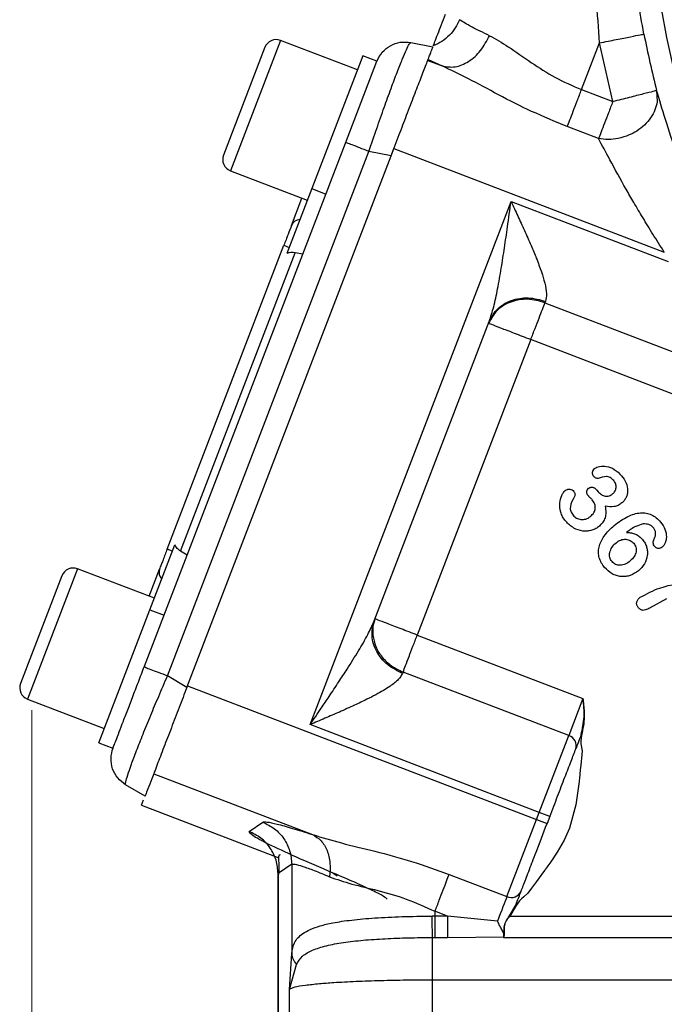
# Model space of a CAD drawing. Header units: inches. Extents: x 0.6 to 16.3, y 0.2 to 11.5.
# Tile 10 of 17: x 9.7 to 10.9, y 5.8 to 7.5. Entities that reach past the tile are written whole.
import ezdxf

# ---------------------------------------------------------------- set-up
doc = ezdxf.new("R2010")
doc.units = ezdxf.units.IN
doc.header["$MEASUREMENT"] = 0
doc.styles.add('SLDTEXTSTYLE0', font='TXT', dxfattribs={"width": 0.75})
doc.dimstyles.new('SLDDIMSTYLE1', dxfattribs={"dimtxt": 0.137795, "dimasz": 0.14, "dimexe": 0, "dimexo": 0.0625, "dimgap": 0.034449, "dimtad": 0, "dimdec": 1, "dimlfac": 1.5, "dimrnd": 1e-09, "dimzin": 12, "dimdsep": 46, "dimtxsty": 'SLDTEXTSTYLE0', "dimblk1": 'CLOSED', "dimblk2": 'CLOSED', "dimsah": 1, "dimcen": 0.09, "dimadec": 0, "dimazin": 3, "dimtfac": 1, "dimtdec": 1, "dimtofl": 0, "dimtmove": 0, "dimatfit": 3, "dimldrblk": 'CLOSED', "dimfxl": 0, "dimfrac": 2, "dimtolj": 1, "dimtzin": 12, "dimarcsym": 0})

# ---------------------------------------------------------------- blocks, each defined once
blk = doc.blocks.new('_Closed')
at = {"color": 0, "linetype": 'ByBlock', "lineweight": -2}
for p, q in [((-1, 0.166667), (0, 0)), ((-1, 0.166667), (-1, -0.166667)), ((0, 0), (-1, -0.166667)), ((0, 0), (-1, 0))]:
    blk.add_line(p, q, dxfattribs=at)
blk = doc.blocks.new('_D_9')
at = {"color": 7, "linetype": 'Continuous', "lineweight": 0}
for p, q in [((9.7595, 6.2886), (9.7595, 3.1657)), ((11.9784, 5.3649), (11.9784, 3.1657)), ((10.6551, 3.4035), (10.6131, 3.4035)), ((10.6131, 3.4035), (10.6131, 3.1848)), ((10.8587, 3.4035), (10.9007, 3.4035)), ((10.9007, 3.4035), (10.9007, 3.1848)), ((9.7595, 3.2051), (10.4922, 3.2051)), ((11.9784, 3.2051), (11.0215, 3.2051)), ((10.6131, 3.1848), (10.6551, 3.1848)), ((10.9007, 3.1848), (10.8587, 3.1848))]:
    blk.add_line(p, q, dxfattribs=at)
at = {"color": 7, "linetype": 'Continuous', "lineweight": 18, "xscale": 0.14, "yscale": 0.14}
for p, rotation in [((9.7595, 3.2051), 179.999999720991), ((11.9784, 3.2051), 359.999999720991)]:
    blk.add_blockref('_Closed', p, dxfattribs=dict(at, rotation=rotation))
at = {"color": 7, "linetype": 'Continuous', "lineweight": 18, "char_height": 0.1378, "attachment_point": 1, "rotation": 360, "style": 'SLDTEXTSTYLE0'}
for s, insert in [('85', (10.6551, 3.3624)), ('3.3', (10.6296, 3.1562))]:
    blk.add_mtext(s, dxfattribs=dict(at, insert=insert))

msp = doc.modelspace()

# ---------------------------------------------------------------- linework, layer by layer
at = {"color": 8, "linetype": 'Continuous', "lineweight": 25}
for p, q in [((10.1986, 7.4719), (10.1102, 7.2416)), ((9.8402, 6.5383), (9.7518, 6.3081)), ((10.2916, 6.0007), (10.2985, 5.9958))]:
    msp.add_line(p, q, dxfattribs=at)
at = {"color": 7, "linetype": 'Continuous', "lineweight": 25}
for p, q in [((10.3343, 7.4198), (10.1986, 7.4719)), ((10.4287, 7.4683), (10.4678, 7.4607)), ((10.7301, 7.3849), (10.7618, 7.4676)), ((10.7852, 7.3637), (10.7618, 7.4676)), ((10.171, 7.4597), (10.0979, 7.2692)), ((10.3438, 7.4447), (10.2538, 7.2101)), ((10.3132, 7.2906), (10.3687, 7.4352)), ((10.3687, 7.4352), (10.3438, 7.4447)), ((10.4585, 7.4365), (10.484, 7.4268)), ((10.4591, 7.4382), (10.484, 7.4268)), ((10.7301, 7.3849), (10.7852, 7.3637)), ((10.8627, 7.3832), (10.8635, 7.3637)), ((10.7601, 7.2985), (10.705, 7.3196)), ((9.9583, 6.3661), (10.3132, 7.2906)), ((9.9991, 6.3493), (10.3548, 7.2759)), ((10.3939, 7.2682), (10.3548, 7.2759)), ((10.3951, 7.2714), (10.3989, 7.2812)), ((10.3989, 7.2812), (10.8762, 7.0979)), ((10.0333, 6.3287), (10.3939, 7.2682)), ((10.1102, 7.2416), (10.2459, 7.1896)), ((10.2538, 7.2101), (10.2097, 7.0952)), ((10.2538, 7.2101), (10.2787, 7.2005)), ((10.2181, 7.1451), (10.2365, 7.1931)), ((10.2508, 6.263), (10.6057, 7.1874)), ((10.6057, 7.1874), (10.8831, 7.081)), ((9.9985, 6.5731), (10.2046, 7.1099)), ((10.2046, 7.1099), (10.2139, 7.1063)), ((10.022, 6.5697), (10.2243, 7.0967)), ((10.2379, 7.0943), (10.2243, 7.0967)), ((10.6665, 7.0109), (10.6655, 7.0085)), ((10.6655, 7.0085), (11.0458, 6.8625)), ((10.364, 6.4462), (10.5672, 6.9755)), ((10.6405, 6.9432), (10.4401, 6.4212)), ((11.0208, 6.7973), (10.6405, 6.9432)), ((10.7573, 6.677), (10.7595, 6.6743)), ((9.968, 6.4657), (10.0121, 6.5806)), ((10.0079, 6.5695), (9.9985, 6.5731)), ((10.0337, 6.5624), (10.022, 6.5697)), ((9.8127, 6.5261), (9.7396, 6.3356)), ((9.9759, 6.4863), (9.8402, 6.5383)), ((9.9666, 6.4898), (9.985, 6.5379)), ((10.8506, 6.4693), (10.8804, 6.4857)), ((9.878, 6.2311), (9.968, 6.4657)), ((9.968, 6.4657), (9.9929, 6.4562)), ((10.4401, 6.4212), (10.7326, 6.3089)), ((10.415, 6.3559), (10.4141, 6.3535)), ((10.7075, 6.2436), (10.415, 6.3559)), ((10.0333, 6.3287), (9.9991, 6.3493)), ((10.0344, 6.3317), (10.6506, 6.0952)), ((9.7518, 6.3081), (9.8875, 6.256)), ((10.7326, 6.3089), (10.7075, 6.2436)), ((10.6554, 6.1077), (10.2508, 6.263)), ((9.878, 6.2311), (9.9028, 6.2215)), ((10.6554, 6.1077), (10.7075, 6.2436)), ((9.9748, 6.1763), (10.2552, 6.0687)), ((9.9594, 6.1363), (9.9252, 6.1568)), ((9.9534, 6.1208), (9.9569, 6.1299)), ((9.9534, 6.1208), (10.1956, 6.0278)), ((10.6506, 6.0952), (10.6554, 6.1077)), ((10.674, 6.1005), (10.6554, 6.1077)), ((10.1431, 6.0743), (10.1671, 6.0908)), ((10.5984, 5.9592), (10.6506, 6.0952)), ((10.6506, 6.0952), (10.6692, 6.088)), ((10.674, 6.1005), (10.6692, 6.088)), ((10.2184, 6.0162), (10.1944, 5.9997)), ((10.2184, 6.0162), (10.2184, 5.8584)), ((10.194, 6.0001), (10.194, 5.2815)), ((10.1944, 5.9997), (10.1944, 5.282)), ((10.4964, 5.9984), (10.5984, 5.9592)), ((10.4933, 5.9247), (10.4713, 5.9331)), ((10.4713, 5.9331), (10.4713, 5.9247)), ((10.6031, 5.925), (10.6138, 5.9437)), ((10.6145, 5.9434), (10.6036, 5.9247)), ((10.4713, 5.9247), (10.4664, 5.9247)), ((10.4933, 5.9247), (10.4713, 5.9247)), ((10.5816, 5.9156), (10.4933, 5.9247)), ((10.6036, 5.9247), (11.2733, 5.9246)), ((10.4672, 5.887), (10.4713, 5.887)), ((10.4713, 5.887), (10.4933, 5.887)), ((10.4933, 5.887), (10.5926, 5.8883)), ((10.5925, 5.887), (10.5937, 5.8899)), ((10.5926, 5.8883), (10.5925, 5.887)), ((10.5925, 5.887), (11.2733, 5.887)), ((10.5926, 5.8883), (10.5927, 5.8885)), ((10.5927, 5.8885), (10.5929, 5.8892)), ((10.5929, 5.8892), (10.5931, 5.8896)), ((10.2142, 5.795), (10.2184, 5.8584)), ((10.2142, 5.795), (10.2266, 5.8394)), ((11.2733, 5.8116), (10.4672, 5.8116)), ((10.4672, 5.2651), (10.4672, 5.8116)), ((10.2142, 5.2721), (10.2142, 5.795))]:
    msp.add_line(p, q, dxfattribs=at)
at = {"color": 7, "linetype": 'Continuous', "lineweight": 25, "flags": 128}
for points in [[(10.7301, 6.2446), (10.7286, 6.234), (10.729, 6.2289), (10.7309, 6.2166), (10.7299, 6.2038), (10.7293, 6.1979), (10.7286, 6.1911), (10.7278, 6.1831), (10.7264, 6.1679), (10.726, 6.164), (10.7259, 6.1629), (10.7259, 6.1626), (10.7259, 6.1625), (10.7259, 6.1625), (10.7259, 6.1625), (10.7259, 6.1625), (10.7259, 6.1625), (10.7259, 6.1625), (10.7259, 6.1625), (10.7259, 6.1625), (10.7203, 6.121), (10.7089, 6.0798), (10.6995, 6.0588), (10.6873, 6.0376), (10.6759, 6.0206), (10.6708, 6.0134), (10.6683, 6.0099), (10.6672, 6.0085), (10.6662, 6.0071), (10.6662, 6.0071), (10.6659, 6.0068), (10.6653, 6.006), (10.663, 6.0028), (10.6503, 5.9858), (10.6416, 5.9738), (10.6355, 5.9653), (10.628, 5.9585), (10.6241, 5.9554), (10.6203, 5.9519), (10.6145, 5.9434)], [(10.5984, 5.9592), (10.5969, 5.9554), (10.5953, 5.9511), (10.5934, 5.9462), (10.5913, 5.9408), (10.5891, 5.935), (10.5867, 5.9289), (10.5842, 5.9223), (10.5816, 5.9156)]]:
    msp.add_lwpolyline(points, dxfattribs=at)
at = {"color": 7, "linetype": 'Continuous', "lineweight": 25}
msp.add_circle((12.8117, 7.8743), 1.9709, dxfattribs=at)
for centre, radius, start, end in [((12.8117, 7.8743), 2.0099, 191.2238, 194.1427), ((10.1909, 7.452), 0.0213, 69, 159), ((10.1178, 7.2616), 0.0213, 159, 249), ((10.2347, 7.1375), 0.0183, 95.7916, 155.4083), ((9.8326, 6.5184), 0.0213, 69, 159), ((10.0024, 6.5324), 0.0183, 162.5917, 222.2084), ((9.7595, 6.328), 0.0213, 159, 249), ((10.7019, 6.2256), 0.0189, 343.1171, 72.5963), ((10.6062, 5.9764), 0.0189, 245.4037, 334.8829)]:
    msp.add_arc(centre, radius, start, end, dxfattribs=at)
msp.add_ellipse((10.2181, 7.0669), major_axis=(0.011, 0.0285), ratio=0.916331, start_param=0.174533, end_param=0.698222, dxfattribs=at)
for points, knots in [([(10.7618, 7.4676), (10.76, 7.4932), (10.7562, 7.5467), (10.7538, 7.6276), (10.7539, 7.7097), (10.7567, 7.7925), (10.7632, 7.8904), (10.7758, 8.0061), (10.7965, 8.14), (10.8166, 8.2303), (10.827, 8.2769)], [0, 0, 0, 0, 0.092948, 0.193504, 0.293214, 0.391354, 0.496215, 0.65355, 0.821046, 1, 1, 1, 1]), ([(10.8402, 7.4831), (10.8331, 7.5228), (10.818, 7.6061), (10.8038, 7.7372), (10.8012, 7.8273), (10.7998, 7.8743)], [0, 0, 0, 0, 0.303703, 0.636259, 1, 1, 1, 1]), ([(10.4684, 7.4624), (10.4692, 7.4645), (10.4709, 7.4689), (10.4761, 7.4824), (10.4826, 7.4994), (10.4875, 7.512), (10.4898, 7.5181)], [0, 0, 0, 0, 0.243223, 0.5, 0.756777, 1, 1, 1, 1]), ([(10.5148, 7.5085), (10.5125, 7.5035), (10.5078, 7.4935), (10.497, 7.4805), (10.484, 7.4695), (10.4736, 7.4648), (10.4684, 7.4624)], [0, 0, 0, 0, 0.244131, 0.49121, 0.742822, 1, 1, 1, 1]), ([(10.5674, 7.4803), (10.5563, 7.4857), (10.5323, 7.4973), (10.5209, 7.5046), (10.5148, 7.5085)], [0, 0, 0, 0, 0.462233, 1, 1, 1, 1]), ([(10.3548, 7.2759), (10.3594, 7.2895), (10.3684, 7.3162), (10.3817, 7.3539), (10.3938, 7.3875), (10.4047, 7.4163), (10.414, 7.4396), (10.4211, 7.4562), (10.4263, 7.4666), (10.4279, 7.4677), (10.4287, 7.4683)], [0, 0, 0, 0, 0.13356, 0.261125, 0.387745, 0.511891, 0.635099, 0.759877, 0.877169, 1, 1, 1, 1]), ([(10.3687, 7.4351), (10.3715, 7.4407), (10.3771, 7.4518), (10.3922, 7.4635), (10.41, 7.47), (10.4224, 7.4689), (10.4287, 7.4683)], [0, 0, 0, 0, 0.250811, 0.500541, 0.75027, 1, 1, 1, 1]), ([(10.484, 7.4268), (10.4915, 7.4255), (10.5067, 7.423), (10.5312, 7.4334), (10.5532, 7.453), (10.5627, 7.4712), (10.5674, 7.4803)], [0, 0, 0, 0, 0.250419, 0.500123, 0.750063, 1, 1, 1, 1]), ([(10.5674, 7.4803), (10.5783, 7.4742), (10.6012, 7.4614), (10.6396, 7.4336), (10.6825, 7.4057), (10.714, 7.3919), (10.7301, 7.3849)], [0, 0, 0, 0, 0.24311, 0.512692, 0.752019, 1, 1, 1, 1]), ([(10.3939, 7.2682), (10.3987, 7.2807), (10.408, 7.3051), (10.4219, 7.3412), (10.4349, 7.3752), (10.4466, 7.4056), (10.4545, 7.4262), (10.4596, 7.4394), (10.4636, 7.4497), (10.467, 7.4587), (10.4675, 7.46), (10.4678, 7.4607)], [0, 0, 0, 0, 0.123455, 0.241359, 0.371661, 0.499913, 0.628161, 0.693124, 0.758641, 0.876543, 1, 1, 1, 1]), ([(10.705, 7.3196), (10.6838, 7.3284), (10.6419, 7.3456), (10.5838, 7.3754), (10.5309, 7.4045), (10.4993, 7.4195), (10.484, 7.4268)], [0, 0, 0, 0, 0.264445, 0.521884, 0.768517, 1, 1, 1, 1]), ([(10.9504, 7.1277), (10.941, 7.1517), (10.9223, 7.1996), (10.8981, 7.2697), (10.8773, 7.3353), (10.8676, 7.3672), (10.8627, 7.3832)], [0, 0, 0, 0, 0.248492, 0.4976552, 0.7474947, 1, 1, 1, 1]), ([(10.8635, 7.3637), (10.8625, 7.3588), (10.8604, 7.3489), (10.8526, 7.3348), (10.8417, 7.3221), (10.8285, 7.3119), (10.8128, 7.3037), (10.7957, 7.2984), (10.7771, 7.2963), (10.7658, 7.2977), (10.7601, 7.2985)], [0, 0, 0, 0, 0.124725, 0.249717, 0.374989, 0.499992, 0.607676, 0.749993, 0.875119, 1, 1, 1, 1]), ([(10.3548, 7.2759), (10.3492, 7.278), (10.338, 7.2823), (10.3246, 7.2874), (10.3155, 7.2912), (10.314, 7.2908), (10.3132, 7.2906)], [0, 0, 0, 0, 0.24973, 0.499459, 0.749189, 1, 1, 1, 1]), ([(10.8762, 7.0979), (10.8694, 7.1085), (10.8565, 7.1288), (10.8386, 7.1581), (10.8228, 7.1847), (10.8028, 7.2194), (10.7804, 7.2605), (10.7665, 7.2865), (10.7601, 7.2985)], [0, 0, 0, 0, 0.148153, 0.284113, 0.407981, 0.519891, 0.77849, 1, 1, 1, 1]), ([(10.5672, 6.9755), (10.5699, 6.9839), (10.5758, 7.002), (10.5823, 7.034), (10.5885, 7.069), (10.5941, 7.1057), (10.5998, 7.1451), (10.6036, 7.1725), (10.6057, 7.1874)], [0, 0, 0, 0, 0.132748, 0.286871, 0.458597, 0.62586, 0.794836, 1, 1, 1, 1]), ([(10.6057, 7.1874), (10.6097, 7.1789), (10.6176, 7.1618), (10.6295, 7.1357), (10.6405, 7.1108), (10.6508, 7.0862), (10.6592, 7.0638), (10.6656, 7.0425), (10.6691, 7.0241), (10.6673, 7.0151), (10.6665, 7.0109)], [0, 0, 0, 0, 0.132342, 0.264096, 0.403588, 0.522907, 0.655635, 0.769946, 0.892833, 1, 1, 1, 1]), ([(10.2181, 7.1451), (10.2161, 7.14), (10.2142, 7.1349), (10.2117, 7.1285), (10.2105, 7.1254), (10.2082, 7.1192), (10.2058, 7.1131), (10.2046, 7.1099)], [0, 0, 0, 0, 0.4986968, 0.5030138, 0.535598, 0.7495097, 1, 1, 1, 1]), ([(10.7513, 6.702), (10.751, 6.7024), (10.7504, 6.7033), (10.7495, 6.7055), (10.7493, 6.7079), (10.7497, 6.7104), (10.7508, 6.7129), (10.7522, 6.7144), (10.7532, 6.7153)], [0, 0, 0, 0, 0.111077, 0.222489, 0.464079, 0.594487, 0.723632, 1, 1, 1, 1]), ([(10.7532, 6.7153), (10.7545, 6.7162), (10.7572, 6.7181), (10.7643, 6.7201), (10.7752, 6.72), (10.7893, 6.7145), (10.7968, 6.7069), (10.8009, 6.7027)], [0, 0, 0, 0, 0.085419, 0.181776, 0.408015, 0.68022, 1, 1, 1, 1]), ([(10.7594, 6.6981), (10.7591, 6.698), (10.7585, 6.6979), (10.7571, 6.698), (10.7553, 6.6986), (10.7532, 6.7), (10.752, 6.7013), (10.7513, 6.702)], [0, 0, 0, 0, 0.102641, 0.207665, 0.440219, 0.706748, 1, 1, 1, 1]), ([(10.7869, 6.6941), (10.7849, 6.6962), (10.7821, 6.6992), (10.7773, 6.7011), (10.7701, 6.7017), (10.7643, 6.6998), (10.7594, 6.6981)], [0, 0, 0, 0, 0.285181, 0.398722, 0.504982, 1, 1, 1, 1]), ([(10.8009, 6.7027), (10.8039, 6.6986), (10.8095, 6.6907), (10.8119, 6.6789), (10.8111, 6.6702), (10.809, 6.6643), (10.8058, 6.6589), (10.8027, 6.6561), (10.8012, 6.6546)], [0, 0, 0, 0, 0.284241, 0.535843, 0.654147, 0.768424, 0.882717, 1, 1, 1, 1]), ([(10.7426, 6.6805), (10.7431, 6.6809), (10.7441, 6.6816), (10.7458, 6.6823), (10.7477, 6.6826), (10.7496, 6.6824), (10.7516, 6.6818), (10.7544, 6.6802), (10.7561, 6.6783), (10.7573, 6.677)], [0, 0, 0, 0, 0.113453, 0.220171, 0.325837, 0.436296, 0.555948, 0.686994, 1, 1, 1, 1]), ([(10.7855, 6.6711), (10.7869, 6.6726), (10.7898, 6.6755), (10.7912, 6.6808), (10.7913, 6.685), (10.7903, 6.6894), (10.7883, 6.6922), (10.7869, 6.6941)], [0, 0, 0, 0, 0.239226, 0.479138, 0.603983, 0.728774, 1, 1, 1, 1]), ([(10.7022, 6.6224), (10.7002, 6.6249), (10.6964, 6.6299), (10.6921, 6.6408), (10.6907, 6.654), (10.694, 6.6657), (10.6978, 6.6728), (10.7001, 6.6753), (10.7011, 6.6764)], [0, 0, 0, 0, 0.164122, 0.317075, 0.591706, 0.827654, 0.925233, 1, 1, 1, 1]), ([(10.7011, 6.6764), (10.7024, 6.6772), (10.7042, 6.6785), (10.7071, 6.6791), (10.7099, 6.6791), (10.7135, 6.678), (10.7156, 6.6759), (10.7166, 6.6749)], [0, 0, 0, 0, 0.262, 0.382762, 0.503956, 0.746975, 1, 1, 1, 1]), ([(10.7177, 6.6661), (10.7145, 6.6601), (10.7106, 6.653), (10.7101, 6.6438), (10.7111, 6.6385), (10.7135, 6.6352), (10.7151, 6.6329)], [0, 0, 0, 0, 0.558693, 0.663904, 0.769081, 1, 1, 1, 1]), ([(10.7166, 6.6749), (10.7171, 6.6742), (10.718, 6.6729), (10.7186, 6.6705), (10.7187, 6.6681), (10.718, 6.6667), (10.7177, 6.6661)], [0, 0, 0, 0, 0.250734, 0.513426, 0.769265, 1, 1, 1, 1]), ([(10.7421, 6.6673), (10.7413, 6.6684), (10.74, 6.6701), (10.7393, 6.6726), (10.7392, 6.6744), (10.7394, 6.6761), (10.7403, 6.6783), (10.7417, 6.6796), (10.7426, 6.6805)], [0, 0, 0, 0, 0.282788, 0.405402, 0.521825, 0.636364, 0.750771, 1, 1, 1, 1]), ([(10.7489, 6.6602), (10.7477, 6.6615), (10.7459, 6.6635), (10.7435, 6.6657), (10.7425, 6.6669), (10.7421, 6.6673)], [0, 0, 0, 0, 0.5347938, 0.8342246, 1, 1, 1, 1]), ([(10.7595, 6.6743), (10.7613, 6.6726), (10.7647, 6.6691), (10.7705, 6.6669), (10.7752, 6.6665), (10.7788, 6.6671), (10.7823, 6.6687), (10.7844, 6.6702), (10.7855, 6.6711)], [0, 0, 0, 0, 0.25221, 0.493531, 0.614359, 0.734448, 0.860943, 1, 1, 1, 1]), ([(10.7458, 6.6307), (10.748, 6.6329), (10.7512, 6.6359), (10.7536, 6.6411), (10.7545, 6.645), (10.7544, 6.6489), (10.7532, 6.6543), (10.7507, 6.6578), (10.7489, 6.6602)], [0, 0, 0, 0, 0.269971, 0.390141, 0.506885, 0.622797, 0.740193, 1, 1, 1, 1]), ([(10.7718, 6.6487), (10.7723, 6.6451), (10.7734, 6.6384), (10.772, 6.6286), (10.7682, 6.62), (10.7638, 6.6158), (10.7616, 6.6136)], [0, 0, 0, 0, 0.279828, 0.527212, 0.760172, 1, 1, 1, 1]), ([(10.8012, 6.6546), (10.7991, 6.653), (10.795, 6.65), (10.7849, 6.647), (10.7771, 6.648), (10.7718, 6.6487)], [0, 0, 0, 0, 0.255239, 0.48868, 1, 1, 1, 1]), ([(10.7151, 6.6329), (10.717, 6.6311), (10.7209, 6.6274), (10.7291, 6.6249), (10.7364, 6.6256), (10.742, 6.6279), (10.7445, 6.6298), (10.7458, 6.6307)], [0, 0, 0, 0, 0.23015, 0.469798, 0.726379, 0.85902, 1, 1, 1, 1]), ([(10.7879, 6.615), (10.7956, 6.6208), (10.8095, 6.6313), (10.8298, 6.6377), (10.8442, 6.637), (10.8538, 6.634), (10.8625, 6.6287), (10.8672, 6.6236), (10.8697, 6.621)], [0, 0, 0, 0, 0.3126081, 0.5625086, 0.6716807, 0.7766815, 0.8840699, 1, 1, 1, 1]), ([(10.7616, 6.6136), (10.7596, 6.6121), (10.7554, 6.609), (10.7482, 6.6061), (10.7404, 6.6046), (10.7294, 6.6049), (10.7151, 6.6095), (10.7066, 6.6179), (10.7022, 6.6224)], [0, 0, 0, 0, 0.11498, 0.230578, 0.348069, 0.468519, 0.72115, 1, 1, 1, 1]), ([(10.7708, 6.5406), (10.7687, 6.5433), (10.7647, 6.5486), (10.7611, 6.5577), (10.7597, 6.5671), (10.7611, 6.5806), (10.7697, 6.5982), (10.7814, 6.609), (10.7879, 6.615)], [0, 0, 0, 0, 0.118974, 0.229568, 0.337936, 0.447714, 0.695565, 1, 1, 1, 1]), ([(10.8389, 6.6175), (10.8345, 6.6163), (10.8238, 6.6133), (10.8149, 6.6066), (10.8096, 6.6026)], [0, 0, 0, 0, 0.405146, 1, 1, 1, 1]), ([(10.8568, 6.6111), (10.8557, 6.6122), (10.8535, 6.6144), (10.849, 6.6165), (10.8441, 6.6177), (10.8406, 6.6176), (10.8389, 6.6175)], [0, 0, 0, 0, 0.231041, 0.476784, 0.736079, 1, 1, 1, 1]), ([(10.8585, 6.5915), (10.8593, 6.5931), (10.8607, 6.5963), (10.861, 6.6016), (10.8599, 6.6068), (10.8579, 6.6097), (10.8568, 6.6111)], [0, 0, 0, 0, 0.252489, 0.498561, 0.745989, 1, 1, 1, 1]), ([(10.8697, 6.621), (10.8726, 6.6169), (10.8782, 6.6091), (10.8802, 6.5975), (10.8795, 6.5893), (10.8778, 6.5841), (10.8755, 6.5796), (10.8732, 6.5774), (10.8722, 6.5763)], [0, 0, 0, 0, 0.305956, 0.578133, 0.693967, 0.809947, 0.909384, 1, 1, 1, 1]), ([(10.8096, 6.6026), (10.8125, 6.6024), (10.8179, 6.6022), (10.8256, 6.5998), (10.8324, 6.5957), (10.836, 6.5919), (10.8378, 6.5899)], [0, 0, 0, 0, 0.266267, 0.509085, 0.747368, 1, 1, 1, 1]), ([(10.022, 6.5697), (10.02, 6.5712), (10.0157, 6.5743), (10.0134, 6.5785), (10.0121, 6.5806)], [0, 0, 0, 0, 0.475859, 1, 1, 1, 1]), ([(10.7839, 6.551), (10.783, 6.5521), (10.7813, 6.5544), (10.7799, 6.5585), (10.7794, 6.5629), (10.7802, 6.5691), (10.7835, 6.577), (10.7884, 6.5818), (10.791, 6.5842)], [0, 0, 0, 0, 0.115169, 0.226143, 0.339516, 0.461491, 0.718016, 1, 1, 1, 1]), ([(10.791, 6.5842), (10.7936, 6.5861), (10.7975, 6.5889), (10.8037, 6.5904), (10.8081, 6.5906), (10.8123, 6.5899), (10.8161, 6.5884), (10.8195, 6.5863), (10.8213, 6.5844), (10.8222, 6.5834)], [0, 0, 0, 0, 0.2777473, 0.4074774, 0.5376787, 0.6547152, 0.7741007, 0.8868037, 1, 1, 1, 1]), ([(10.8222, 6.5834), (10.823, 6.5823), (10.8246, 6.5802), (10.8261, 6.5764), (10.8267, 6.5724), (10.8263, 6.5667), (10.8233, 6.5591), (10.8186, 6.5546), (10.8161, 6.5522)], [0, 0, 0, 0, 0.1131408, 0.2239629, 0.3378579, 0.4529262, 0.7078587, 1, 1, 1, 1]), ([(10.8378, 6.5899), (10.8394, 6.5878), (10.8424, 6.5838), (10.8453, 6.5767), (10.8467, 6.5693), (10.8463, 6.5592), (10.8421, 6.5464), (10.8347, 6.5389), (10.8309, 6.535)], [0, 0, 0, 0, 0.126559, 0.248054, 0.368006, 0.489032, 0.73899, 1, 1, 1, 1]), ([(10.8592, 6.5776), (10.8585, 6.5785), (10.8572, 6.5805), (10.8564, 6.5841), (10.8567, 6.588), (10.8579, 6.5903), (10.8585, 6.5915)], [0, 0, 0, 0, 0.234485, 0.476738, 0.731233, 1, 1, 1, 1]), ([(10.8722, 6.5763), (10.8712, 6.5757), (10.8692, 6.5744), (10.8662, 6.5741), (10.8638, 6.5745), (10.8614, 6.5754), (10.8601, 6.5767), (10.8592, 6.5776)], [0, 0, 0, 0, 0.239852, 0.48556, 0.614926, 0.740367, 1, 1, 1, 1]), ([(9.9985, 6.5731), (9.996, 6.5666), (9.9935, 6.56), (9.991, 6.5535), (9.9899, 6.5506), (9.9877, 6.5448), (9.9859, 6.5403), (9.985, 6.5379)], [0, 0, 0, 0, 0.498697, 0.503014, 0.535598, 0.74951, 1, 1, 1, 1]), ([(10.8161, 6.5522), (10.8133, 6.5501), (10.808, 6.5462), (10.8, 6.5444), (10.7942, 6.5448), (10.7902, 6.546), (10.7867, 6.548), (10.7848, 6.55), (10.7839, 6.551)], [0, 0, 0, 0, 0.289644, 0.544376, 0.663491, 0.775068, 0.885145, 1, 1, 1, 1]), ([(10.8309, 6.535), (10.8262, 6.5318), (10.8192, 6.5269), (10.8081, 6.5245), (10.7999, 6.5244), (10.7917, 6.526), (10.7811, 6.5303), (10.775, 6.5365), (10.7708, 6.5406)], [0, 0, 0, 0, 0.251277, 0.375068, 0.495723, 0.61754, 0.741519, 1, 1, 1, 1]), ([(10.8336, 6.4879), (10.845, 6.494), (10.8749, 6.5101), (10.9089, 6.5131), (10.93, 6.515)], [0, 0, 0, 0, 0.380583, 1, 1, 1, 1]), ([(10.83, 6.47), (10.8295, 6.4707), (10.8286, 6.4719), (10.8276, 6.4741), (10.8272, 6.4764), (10.8274, 6.4788), (10.8281, 6.4811), (10.8299, 6.4844), (10.8321, 6.4865), (10.8336, 6.4879)], [0, 0, 0, 0, 0.120571, 0.232711, 0.341886, 0.453994, 0.572385, 0.69996, 1, 1, 1, 1]), ([(10.83, 6.47), (10.8312, 6.4688), (10.8329, 6.4671), (10.8359, 6.4658), (10.8392, 6.4652), (10.8444, 6.4662), (10.8483, 6.4682), (10.8506, 6.4693)], [0, 0, 0, 0, 0.218041, 0.319234, 0.420849, 0.663266, 1, 1, 1, 1]), ([(10.2508, 6.263), (10.2574, 6.2727), (10.2686, 6.2892), (10.2855, 6.3144), (10.3008, 6.3374), (10.3184, 6.3644), (10.3358, 6.3922), (10.3526, 6.4207), (10.3604, 6.4382), (10.364, 6.4462)], [0, 0, 0, 0, 0.158718, 0.270399, 0.412938, 0.534856, 0.711614, 0.867297, 1, 1, 1, 1]), ([(9.9583, 6.3661), (9.9588, 6.3654), (9.9596, 6.3641), (9.9689, 6.3609), (9.9823, 6.3557), (9.9935, 6.3514), (9.9991, 6.3493)], [0, 0, 0, 0, 0.250811, 0.500541, 0.75027, 1, 1, 1, 1]), ([(10.4141, 6.3535), (10.412, 6.3498), (10.4087, 6.3441), (10.3998, 6.3365), (10.3911, 6.3301), (10.3801, 6.3231), (10.3665, 6.3156), (10.3495, 6.3068), (10.328, 6.2966), (10.3031, 6.2854), (10.2769, 6.2741), (10.2595, 6.2667), (10.2508, 6.263)], [0, 0, 0, 0, 0.107088, 0.166278, 0.230135, 0.30433, 0.386605, 0.477361, 0.596758, 0.736005, 0.867731, 1, 1, 1, 1]), ([(9.9252, 6.1568), (9.925, 6.1579), (9.9246, 6.1601), (9.9284, 6.173), (9.9348, 6.1918), (9.9441, 6.2164), (9.9557, 6.2458), (9.969, 6.2784), (9.9836, 6.3133), (9.9939, 6.3371), (9.9991, 6.3493)], [0, 0, 0, 0, 0.13356, 0.261125, 0.387745, 0.511891, 0.635099, 0.759877, 0.877169, 1, 1, 1, 1]), ([(10.0333, 6.3287), (10.0287, 6.3169), (10.0194, 6.2925), (10.0055, 6.2565), (9.9923, 6.222), (9.9805, 6.1913), (9.971, 6.1664), (9.9642, 6.1488), (9.9601, 6.1382), (9.9596, 6.1369), (9.9594, 6.1363)], [0, 0, 0, 0, 0.117637, 0.241401, 0.369555, 0.5, 0.630445, 0.758599, 0.882363, 1, 1, 1, 1]), ([(10.7294, 6.2449), (10.7317, 6.2554), (10.7362, 6.2766), (10.7338, 6.2981), (10.7326, 6.3089)], [0, 0, 0, 0, 0.498926, 1, 1, 1, 1]), ([(10.7326, 6.3089), (10.733, 6.3054), (10.7341, 6.2947), (10.7362, 6.2731), (10.7324, 6.2552), (10.7301, 6.2446)], [0, 0, 0, 0, 0.161634, 0.499683, 1, 1, 1, 1]), ([(10.7301, 6.2446), (10.73, 6.2446), (10.7299, 6.2447), (10.7297, 6.2447), (10.7296, 6.2448), (10.7295, 6.2448), (10.7295, 6.2448), (10.7294, 6.2448), (10.7294, 6.2449)], [0, 0, 0, 0, 0.239589, 0.368424, 0.500098, 0.631646, 0.760569, 1, 1, 1, 1]), ([(9.9252, 6.1568), (9.9202, 6.1605), (9.9102, 6.168), (9.9013, 6.1848), (9.898, 6.2035), (9.9012, 6.2156), (9.9029, 6.2216)], [0, 0, 0, 0, 0.2497296, 0.4994592, 0.7491887, 1, 1, 1, 1]), ([(10.1671, 6.0908), (10.1691, 6.0911), (10.173, 6.0917), (10.1916, 6.0877), (10.2182, 6.0804), (10.2428, 6.0726), (10.2552, 6.0687)], [0, 0, 0, 0, 0.248233, 0.496982, 0.747291, 1, 1, 1, 1]), ([(10.2916, 6.0007), (10.2689, 6.0104), (10.2237, 6.0297), (10.1756, 6.0523), (10.1451, 6.0686), (10.1438, 6.0724), (10.1431, 6.0743)], [0, 0, 0, 0, 0.25624, 0.508038, 0.755526, 1, 1, 1, 1]), ([(10.6233, 5.9684), (10.6259, 5.9751), (10.631, 5.9885), (10.6388, 6.0089), (10.6452, 6.0254), (10.6536, 6.0473), (10.6626, 6.0708), (10.6692, 6.088)], [0, 0, 0, 0, 0.2501831, 0.5003661, 0.5170602, 0.6459614, 1, 1, 1, 1]), ([(10.2552, 6.0687), (10.2719, 6.0636), (10.3062, 6.0533), (10.3662, 6.0393), (10.4307, 6.022), (10.4743, 6.0063), (10.4964, 5.9984)], [0, 0, 0, 0, 0.23134, 0.476902, 0.735333, 1, 1, 1, 1]), ([(10.2552, 6.0687), (10.2605, 6.0655), (10.271, 6.0591), (10.2816, 6.0411), (10.2872, 6.0188), (10.2859, 6.0023), (10.2853, 5.9941)], [0, 0, 0, 0, 0.250197, 0.50006, 0.750032, 1, 1, 1, 1]), ([(10.1979, 6.0329), (10.1973, 6.0327), (10.195, 6.032), (10.1949, 6.0256), (10.1959, 6.0143), (10.1955, 6.0032), (10.1953, 5.9982)], [0, 0, 0, 0, 0.118863, 0.452476, 0.756016, 1, 1, 1, 1]), ([(10.2184, 6.0162), (10.2199, 6.0165), (10.2229, 6.0171), (10.2369, 6.0131), (10.2572, 6.0058), (10.2759, 5.998), (10.2853, 5.9941)], [0, 0, 0, 0, 0.246394, 0.494827, 0.743394, 1, 1, 1, 1]), ([(10.2853, 5.9941), (10.2979, 5.9897), (10.3232, 5.9809), (10.3703, 5.9705), (10.421, 5.9559), (10.4545, 5.9408), (10.4713, 5.9331)], [0, 0, 0, 0, 0.247582, 0.495331, 0.745832, 1, 1, 1, 1]), ([(10.387, 5.9544), (10.3854, 5.9559), (10.3823, 5.959), (10.362, 5.9695), (10.3323, 5.9833), (10.3053, 5.9949), (10.2916, 6.0007)], [0, 0, 0, 0, 0.244577, 0.492289, 0.744095, 1, 1, 1, 1]), ([(10.6145, 5.9434), (10.6144, 5.9435), (10.6143, 5.9435), (10.6141, 5.9436), (10.614, 5.9436), (10.6139, 5.9436), (10.6139, 5.9437), (10.6138, 5.9437), (10.6138, 5.9437)], [0, 0, 0, 0, 0.239646, 0.368513, 0.500259, 0.631643, 0.76056, 1, 1, 1, 1]), ([(10.2184, 5.8584), (10.2196, 5.8653), (10.2215, 5.876), (10.2291, 5.8866), (10.2381, 5.8945), (10.251, 5.9015), (10.2686, 5.9078), (10.2925, 5.9134), (10.3244, 5.9181), (10.3654, 5.9217), (10.4135, 5.924), (10.4484, 5.9245), (10.4664, 5.9247)], [0, 0, 0, 0, 0.1129112, 0.176582, 0.2453636, 0.323626, 0.4073066, 0.4965625, 0.609435, 0.7308803, 0.8610328, 1, 1, 1, 1]), ([(10.4672, 5.887), (10.4671, 5.8887), (10.4669, 5.8921), (10.4667, 5.9013), (10.4665, 5.9124), (10.4664, 5.9206), (10.4664, 5.9247)], [0, 0, 0, 0, 0.2500646, 0.5, 0.7499354, 1, 1, 1, 1]), ([(10.5929, 5.8892), (10.593, 5.8904), (10.5932, 5.8931), (10.5902, 5.8996), (10.5861, 5.9072), (10.5831, 5.9128), (10.5816, 5.9156)], [0, 0, 0, 0, 0.233152, 0.496846, 0.748077, 1, 1, 1, 1]), ([(10.5931, 5.8896), (10.5934, 5.8917), (10.5942, 5.896), (10.5932, 5.9038), (10.5944, 5.9107), (10.5974, 5.9175), (10.6008, 5.922), (10.6031, 5.925)], [0, 0, 0, 0, 0.245853, 0.495972, 0.621807, 0.748508, 1, 1, 1, 1]), ([(10.5937, 5.8899), (10.594, 5.892), (10.5948, 5.8962), (10.5936, 5.9039), (10.5948, 5.9107), (10.5978, 5.9173), (10.6013, 5.9217), (10.6036, 5.9247)], [0, 0, 0, 0, 0.248669, 0.498858, 0.625136, 0.748849, 1, 1, 1, 1]), ([(10.6031, 5.925), (10.6032, 5.925), (10.6032, 5.925), (10.6034, 5.9249), (10.6035, 5.9248), (10.6036, 5.9247)], [0, 0, 0, 0, 0.276479, 0.562662, 1, 1, 1, 1]), ([(10.2266, 5.8394), (10.2298, 5.8445), (10.2363, 5.8548), (10.2544, 5.8649), (10.2786, 5.8727), (10.3089, 5.8784), (10.3441, 5.8823), (10.383, 5.8849), (10.4244, 5.8865), (10.4529, 5.8868), (10.4672, 5.887)], [0, 0, 0, 0, 0.1223905, 0.2475281, 0.3735932, 0.4997496, 0.6254944, 0.7507457, 0.8755397, 1, 1, 1, 1]), ([(10.5937, 5.8899), (10.5936, 5.8899), (10.5935, 5.8899), (10.5933, 5.8898), (10.5931, 5.8897), (10.5931, 5.8896), (10.5931, 5.8896)], [0, 0, 0, 0, 0.244494, 0.499938, 0.754968, 1, 1, 1, 1]), ([(10.4672, 5.8116), (10.4517, 5.8115), (10.4205, 5.8114), (10.3825, 5.8106), (10.3532, 5.8097), (10.3318, 5.8089), (10.3115, 5.8079), (10.2892, 5.8066), (10.2649, 5.8047), (10.2407, 5.8021), (10.2208, 5.7988), (10.2165, 5.7963), (10.2142, 5.795)], [0, 0, 0, 0, 0.120075, 0.243339, 0.306244, 0.369956, 0.434476, 0.499807, 0.598864, 0.715261, 0.848979, 1, 1, 1, 1])]:
    msp.add_open_spline(points, degree=3, knots=knots, dxfattribs=at)
for points in [[(10.7618, 7.4676), (10.7719, 7.4696), (10.792, 7.4735), (10.8175, 7.4786), (10.8358, 7.4822), (10.8388, 7.4828), (10.8402, 7.4831)], [(10.705, 7.3196), (10.7064, 7.3233), (10.7092, 7.3306), (10.7154, 7.3466), (10.7225, 7.365), (10.7275, 7.3782), (10.7301, 7.3849)], [(10.8627, 7.3832), (10.8613, 7.3829), (10.8583, 7.3821), (10.8403, 7.3776), (10.815, 7.3712), (10.7951, 7.3662), (10.7852, 7.3637)], [(10.7852, 7.3637), (10.7827, 7.3571), (10.7776, 7.3439), (10.7705, 7.3255), (10.7644, 7.3094), (10.7616, 7.3021), (10.7601, 7.2985)], [(10.6655, 7.0085), (10.6554, 7.0113), (10.635, 7.0168), (10.6046, 7.0112), (10.579, 6.9963), (10.5702, 6.98), (10.5658, 6.9719)], [(10.5672, 6.9755), (10.5715, 6.9835), (10.5802, 6.9994), (10.6056, 7.014), (10.636, 7.0193), (10.6563, 7.0137), (10.6665, 7.0109)], [(10.6405, 6.9432), (10.643, 6.9499), (10.6481, 6.9631), (10.6552, 6.9815), (10.6613, 6.9975), (10.6641, 7.0048), (10.6655, 7.0085)], [(10.6405, 6.9432), (10.6307, 6.947), (10.6111, 6.9545), (10.5864, 6.964), (10.5692, 6.9706), (10.5669, 6.9715), (10.5658, 6.9719)], [(10.4141, 6.3535), (10.4047, 6.3582), (10.3858, 6.3676), (10.3668, 6.3919), (10.3577, 6.4197), (10.3619, 6.4374), (10.364, 6.4462)], [(10.3654, 6.4498), (10.3639, 6.4452), (10.361, 6.436), (10.3614, 6.4261), (10.3616, 6.4212)], [(10.4401, 6.4212), (10.4303, 6.4249), (10.4107, 6.4324), (10.386, 6.4419), (10.3687, 6.4485), (10.3665, 6.4494), (10.3654, 6.4498)], [(10.3616, 6.4212), (10.3629, 6.4143), (10.3656, 6.4005), (10.3775, 6.3817), (10.394, 6.3658), (10.408, 6.3592), (10.415, 6.3559)], [(10.415, 6.3559), (10.4164, 6.3596), (10.4192, 6.3669), (10.4254, 6.3829), (10.4324, 6.4013), (10.4375, 6.4145), (10.4401, 6.4212)], [(9.9028, 6.2215), (9.9031, 6.2221), (9.9035, 6.2232), (9.9068, 6.2318), (9.912, 6.2453), (9.919, 6.2635), (9.9275, 6.2856), (9.9371, 6.3108), (9.9476, 6.338), (9.9547, 6.3567), (9.9583, 6.3661)], [(10.7294, 6.2449), (10.7276, 6.24), (10.7238, 6.2303), (10.7212, 6.2235), (10.72, 6.2201)], [(10.674, 6.1005), (10.6787, 6.1126), (10.688, 6.1369), (10.7009, 6.1706), (10.7122, 6.2), (10.7174, 6.2134), (10.72, 6.2201)], [(10.1671, 6.0908), (10.1743, 6.0872), (10.1888, 6.0801), (10.2052, 6.062), (10.2162, 6.0402), (10.2177, 6.0242), (10.2184, 6.0162)], [(10.1944, 5.9997), (10.1937, 6.0077), (10.1922, 6.0237), (10.1812, 6.0455), (10.1648, 6.0637), (10.1503, 6.0707), (10.1431, 6.0743)], [(10.4713, 5.9331), (10.4739, 5.9397), (10.479, 5.953), (10.486, 5.9714), (10.4922, 5.9874), (10.495, 5.9947), (10.4964, 5.9984)], [(10.6138, 5.9437), (10.6157, 5.9485), (10.6194, 5.9582), (10.622, 5.965), (10.6233, 5.9684)], [(10.4713, 5.9247), (10.4713, 5.9206), (10.4713, 5.9124), (10.4713, 5.9013), (10.4713, 5.8921), (10.4713, 5.8887), (10.4713, 5.887)], [(10.4933, 5.9247), (10.4933, 5.9206), (10.4933, 5.9124), (10.4933, 5.9013), (10.4933, 5.8921), (10.4933, 5.8887), (10.4933, 5.887)], [(10.4672, 5.8116), (10.4672, 5.8198), (10.4672, 5.8362), (10.4672, 5.8584), (10.4672, 5.8767), (10.4672, 5.8835), (10.4672, 5.887)], [(10.2184, 5.8584), (10.2188, 5.855), (10.2198, 5.8482), (10.2243, 5.8423), (10.2266, 5.8394)]]:
    msp.add_open_spline(points, degree=3, dxfattribs=at)

# ---------------------------------------------------------------- dimensions: what is measured, and where the dimension line sits
at = {"color": 7, "linetype": 'Continuous', "lineweight": 18}
dim = msp.add_linear_dim(base=(11.9784, 3.2051), p1=(9.7595, 6.328), p2=(11.9784, 5.4043), angle=360, dimstyle='SLDDIMSTYLE1', dxfattribs=at)
dim.commit()
dim.dimension.update_dxf_attribs({"geometry": '_D_9', "text_midpoint": (10.7569, 3.2051), "dimtype": 160})

doc.saveas('drawing.dxf')
